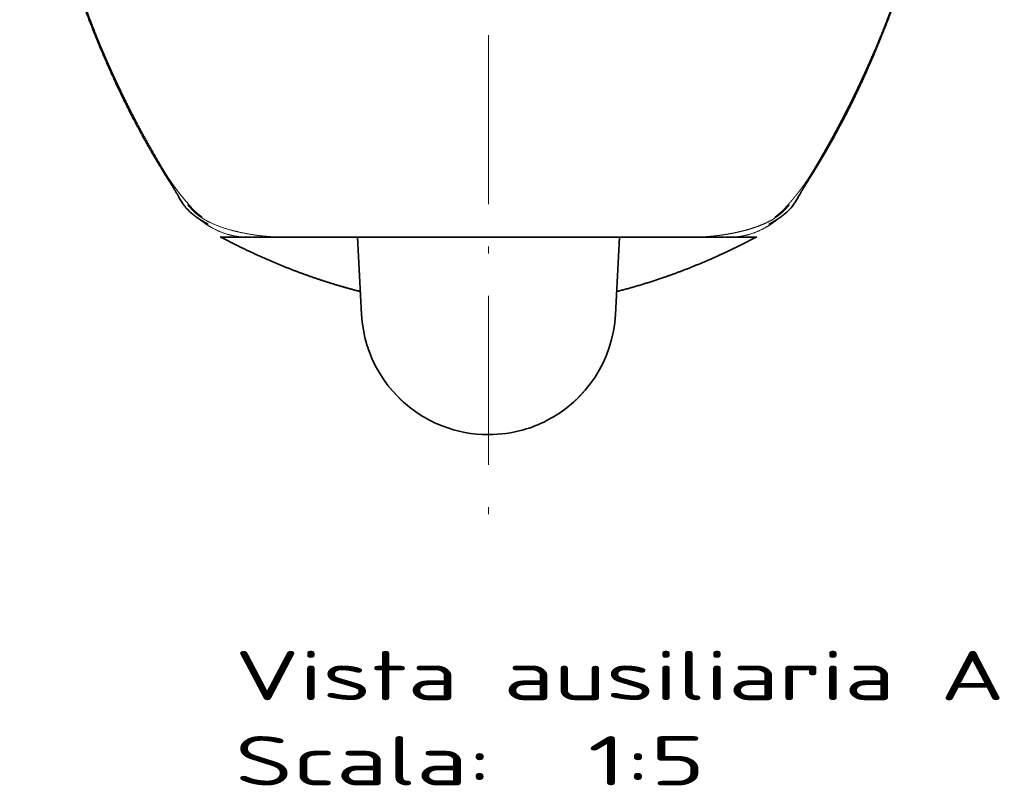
# Model space of a CAD drawing. Extents: x 25 to 383, y 51 to 280.
# Tile 1 of 11: x 29 to 99, y 160 to 214. Entities that reach past the tile are written whole.
import ezdxf
from ezdxf.enums import TextEntityAlignment as Align

# ---------------------------------------------------------------- set-up
doc = ezdxf.new("R2010")
doc.units = 0
doc.linetypes.add('DASHDOT', pattern=[18.5, 12, -3, 0.5, -3])
doc.layers.get('0').update_dxf_attribs({"lineweight": 13})
doc.styles.get("Standard").update_dxf_attribs({"font": 'isocp.shx'})

# ---------------------------------------------------------------- blocks, each defined once
blk = doc.blocks.new('BLOCK74')
at = {"color": 7, "lineweight": 13}
for s, p, p2 in [('Vista ausiliaria A', (-90, -444.28), (183.24, -444.28)), ('Scala:', (-90, -474.52), (1.08, -474.52)), ('  1:5', (1.08, -474.52), (76.98, -474.52))]:
    blk.add_text(s, height=17.5, dxfattribs=at).set_placement(p, p2, align=Align.FIT)
blk = doc.blocks.new('BLOCK75')
at = {"color": 7, "lineweight": 35, "ltscale": 0.037164}
blk.add_line((-115.15, -257.13), (-115.95, -255.87), dxfattribs=at)
at = {"color": 7, "lineweight": 13, "ltscale": 0.00147}
blk.add_line((-105.87, -268.98), (-105.93, -268.97), dxfattribs=at)
at = {"color": 7, "lineweight": 13, "ltscale": 0.001466}
blk.add_line((105.87, -268.98), (105.93, -268.97), dxfattribs=at)
at = {"color": 7, "lineweight": 35, "ltscale": 0.004021}
blk.add_line((-95.21, -279.94), (-95.05, -279.95), dxfattribs=at)
at = {"color": 7, "lineweight": 35, "ltscale": 0.195486}
for p, q in [((-91.99, -280), (-84.17, -280)), ((91.99, -280), (84.17, -280))]:
    blk.add_line(p, q, dxfattribs=at)
at = {"color": 7, "lineweight": 35, "ltscale": 0.280659}
for p, q in [((-83.74, -280), (-72.51, -280)), ((83.74, -280), (72.51, -280))]:
    blk.add_line(p, q, dxfattribs=at)
at = {"color": 7, "lineweight": 35, "ltscale": 0.019439}
for p, q in [((-72.51, -280), (-71.73, -280)), ((72.51, -280), (71.73, -280))]:
    blk.add_line(p, q, dxfattribs=at)
at = {"color": 7, "lineweight": 35, "ltscale": 0.013846}
blk.add_line((-71.73, -280), (-71.18, -280), dxfattribs=at)
at = {"color": 7, "lineweight": 35}
for p, q in [((-69.37, -280), (-6.28, -280)), ((-46.5, -280), (-45.06, -307.37)), ((69.37, -280), (6.28, -280)), ((46.5, -280), (45.06, -307.37))]:
    blk.add_line(p, q, dxfattribs=at)
at = {"color": 7, "lineweight": 35, "ltscale": 0.137274}
for p, q in [((-6.28, -280), (-0.79, -280)), ((6.28, -280), (0.79, -280))]:
    blk.add_line(p, q, dxfattribs=at)
at = {"color": 7, "lineweight": 35, "ltscale": 0.009821}
for p, q in [((-0.79, -280), (-0.39, -280)), ((0.79, -280), (0.39, -280))]:
    blk.add_line(p, q, dxfattribs=at)
at = {"color": 7, "lineweight": 35, "ltscale": 0.009825}
for p in [(-0.39, -280), (0.39, -280)]:
    blk.add_line(p, (0, -280), dxfattribs=at)
at = {"color": 7, "lineweight": 35, "ltscale": 0.000716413}
blk.add_line((69.47, -280), (69.44, -280), dxfattribs=at)
at = {"color": 7, "lineweight": 35, "ltscale": 0.002518}
blk.add_line((69.57, -280), (69.47, -280), dxfattribs=at)
at = {"color": 7, "lineweight": 35, "ltscale": 0.002517}
blk.add_line((69.67, -280), (69.57, -280), dxfattribs=at)
at = {"color": 7, "lineweight": 35, "ltscale": 0.012585}
blk.add_line((70.18, -280), (69.67, -280), dxfattribs=at)
at = {"color": 7, "lineweight": 35, "ltscale": 0.013301}
blk.add_line((71.73, -280), (71.2, -280), dxfattribs=at)
at = {"color": 7, "lineweight": 35, "ltscale": 0.156091}
blk.add_line((89.46, -282.8), (95.05, -280.02), dxfattribs=at)
at = {"color": 7, "lineweight": 35, "ltscale": 0.004392}
blk.add_line((95.05, -280.02), (95.21, -279.94), dxfattribs=at)
at = {"color": 7, "lineweight": 35, "ltscale": 0.002867}
blk.add_line((0, -350.02), (-0.11, -350.02), dxfattribs=at)
at = {"color": 7, "lineweight": 13, "ltscale": 0.000171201}
blk.add_line((-0.11, -350.02), (-0.11, -350.02), dxfattribs=at)
at = {"color": 7, "lineweight": 13, "ltscale": 0.002861}
for p, q in [((-0.11, -350.02), (0, -350.02)), ((0, -350.02), (0.11, -350.02))]:
    blk.add_line(p, q, dxfattribs=at)
at = {"color": 7, "lineweight": 35, "ltscale": 0.002861}
blk.add_line((0, -350.02), (0.11, -350.02), dxfattribs=at)
at = {"color": 7, "lineweight": 13, "ltscale": 0.00017107}
blk.add_line((0.11, -350.02), (0.11, -350.02), dxfattribs=at)
at = {"color": 7, "lineweight": 35}
for centre, radius, start, end in [((-143.53, -99.87), 302.87, 331.6316, 333.0534), ((-105.3, -262.68), 5.53, 206.9048, 209.093), ((105.32, -262.69), 5.51, 330.8922, 333.0989), ((24.16, -53.95), 255.5, 242.1962, 243.5961), ((-70.32, -57.77), 222.23, 269.6301, 270.2263), ((70.32, -57.74), 222.26, 269.7736, 270.3776), ((-0.12, -305.02), 45.01, 182.9993, 238.6961), ((0.12, -305.02), 45, 296.7598, 357.0014), ((-0.1, -304.98), 45.05, 238.7026, 248.7441), ((0.1, -304.97), 45.06, 285.8169, 296.7589), ((-0.12, -305.05), 44.97, 248.7357, 270.0046), ((0.12, -305.06), 44.96, 269.993, 285.8176)]:
    blk.add_arc(centre, radius, start, end, dxfattribs=at)
at = {"color": 7, "lineweight": 13}
for centre, start, end in [((-0.12, -305.01), 183.007, 270.0033), ((0.12, -305.01), 269.9976, 356.9922)]:
    blk.add_arc(centre, 45.01, start, end, dxfattribs=at)
for points, knots in [([(-105.87, -268.98), (-107.23, -267.48), (-108.55, -265.94), (-109.82, -264.34), (-111.39, -262.24), (-112.87, -260.09), (-113.19, -259.61), (-113.52, -259.11), (-113.84, -258.61), (-113.86, -258.59), (-113.88, -258.55), (-113.91, -258.51), (-113.92, -258.49), (-113.94, -258.45), (-113.97, -258.41), (-113.98, -258.4), (-114.01, -258.36), (-114.03, -258.32), (-114.04, -258.3), (-114.07, -258.26), (-114.09, -258.22), (-114.1, -258.2), (-114.26, -257.96), (-114.41, -257.72), (-114.54, -257.5), (-114.85, -257.01), (-115.16, -256.5), (-115.33, -256.22), (-115.66, -255.67), (-115.99, -255.12), (-116.16, -254.83), (-116.38, -254.45), (-116.6, -254.09), (-116.66, -253.99), (-116.75, -253.83), (-116.84, -253.68), (-116.86, -253.64), (-116.92, -253.54), (-116.98, -253.44), (-117, -253.4), (-117.06, -253.3), (-117.12, -253.21), (-117.14, -253.16), (-117.2, -253.06), (-117.26, -252.96), (-117.29, -252.91), (-117.38, -252.76), (-117.46, -252.61), (-117.52, -252.51), (-120.16, -247.99), (-122.69, -243.45), (-125.08, -238.97), (-127.53, -234.17), (-129.89, -229.33), (-130.02, -229.05), (-130.29, -228.5), (-130.56, -227.94), (-130.67, -227.7), (-131.07, -226.87), (-131.46, -226.05), (-131.71, -225.51), (-132.36, -224.14), (-132.99, -222.76), (-133.36, -221.96), (-133.89, -220.81), (-134.41, -219.65), (-134.55, -219.33), (-134.83, -218.71), (-135.1, -218.1), (-135.24, -217.79), (-135.84, -216.42), (-136.44, -215.05), (-136.9, -213.97), (-137.38, -212.85), (-137.85, -211.73), (-137.87, -211.68), (-137.96, -211.46), (-138.06, -211.23), (-138.13, -211.06), (-138.27, -210.73), (-138.4, -210.41), (-138.46, -210.25), (-138.55, -210.06), (-138.62, -209.87), (-138.64, -209.82), (-138.68, -209.73), (-138.72, -209.63), (-138.74, -209.58), (-138.8, -209.44), (-138.86, -209.29), (-138.9, -209.19), (-146.01, -191.89), (-151.88, -174.38), (-156.62, -156.71), (-161.53, -132.32), (-164.34, -107.58), (-164.93, -101.05), (-165.39, -94.39), (-165.69, -87.73), (-165.7, -87.61), (-165.71, -87.37), (-165.72, -87.15), (-165.72, -87.06), (-165.73, -86.84), (-165.74, -86.61), (-165.75, -86.46), (-165.76, -86.21), (-165.77, -85.96), (-165.77, -85.93), (-165.78, -85.7), (-165.79, -85.44), (-165.79, -85.32), (-165.8, -85.09), (-165.81, -84.86), (-165.82, -84.74), (-165.83, -84.39), (-165.84, -84.04), (-165.85, -83.81), (-165.98, -80.08), (-166.06, -76.39), (-166.09, -73), (-166.08, -69.55), (-166.04, -66.07)], [0, 0, 0, 0, 0, 0, 17.098135, 17.098135, 17.098135, 21.984507, 21.984507, 21.984507, 22.185325, 22.185325, 22.185325, 22.386142, 22.386142, 22.386142, 22.586961, 22.586961, 22.586961, 22.78778, 22.78778, 22.78778, 22.988588, 22.988588, 22.988588, 25.209352, 25.209352, 25.209352, 27.835655, 27.835655, 27.835655, 30.431419, 30.431419, 30.431419, 31.416384, 31.416384, 31.416384, 31.948316, 31.948316, 31.948316, 32.47442, 32.47442, 32.47442, 32.966888, 32.966888, 32.966888, 33.459356, 33.459356, 33.459356, 34.44424, 34.44424, 34.44424, 78.250606, 78.250606, 78.250606, 80.880383, 80.880383, 80.880383, 83.589689, 83.589689, 83.589689, 88.849237, 88.849237, 88.849237, 96.912854, 96.912854, 96.912854, 99.804316, 99.804316, 99.804316, 102.737452, 102.737452, 102.737452, 112.706956, 112.706956, 112.706956, 113.31455, 113.31455, 113.31455, 114.706022, 114.706022, 114.706022, 115.925054, 115.925054, 115.925054, 116.382737, 116.382737, 116.382737, 116.840421, 116.840421, 116.840421, 117.755745, 117.755745, 117.755745, 280.186035, 280.186035, 280.186035, 338.20364, 338.20364, 338.20364, 339.241731, 339.241731, 339.241731, 340.315623, 340.315623, 340.315623, 341.27533, 341.27533, 341.27533, 342.537699, 342.537699, 342.537699, 343.57567, 343.57567, 343.57567, 344.613642, 344.613642, 344.613642, 346.68957, 346.68957, 346.68957, 377.766908, 377.766908, 377.766908, 377.766908, 377.766908, 377.766908]), ([(105.87, -268.98), (105.95, -268.89), (106.03, -268.8), (106.12, -268.7), (106.29, -268.51), (106.46, -268.32), (106.52, -268.25), (106.77, -267.96), (107.03, -267.67), (107.18, -267.49), (107.66, -266.95), (108.13, -266.39), (108.43, -266.02), (108.88, -265.47), (109.34, -264.9), (109.49, -264.71), (109.71, -264.42), (109.94, -264.13), (110.01, -264.03), (110.16, -263.84), (110.31, -263.64), (110.39, -263.54), (110.56, -263.31), (110.74, -263.08), (110.83, -262.95), (111.03, -262.68), (111.23, -262.41), (111.33, -262.28), (111.62, -261.87), (111.91, -261.46), (112.11, -261.19), (112.54, -260.57), (112.97, -259.94), (113.2, -259.59), (113.46, -259.2), (113.71, -258.82), (113.73, -258.79), (113.76, -258.74), (113.78, -258.71), (113.79, -258.69), (113.83, -258.64), (113.86, -258.58), (113.88, -258.55), (113.92, -258.5), (113.95, -258.44), (113.97, -258.42), (114.01, -258.36), (114.06, -258.27), (114.07, -258.25), (114.13, -258.17), (114.18, -258.08), (114.22, -258.03), (114.32, -257.86), (114.43, -257.69), (114.5, -257.58), (114.61, -257.4), (114.71, -257.23), (114.75, -257.18), (114.82, -257.06), (114.89, -256.95), (114.92, -256.89), (115.02, -256.72), (115.13, -256.55), (115.2, -256.43), (115.47, -255.99), (115.74, -255.54), (115.85, -255.35), (116.14, -254.86), (116.43, -254.36), (116.53, -254.21), (116.64, -254.01), (116.76, -253.82), (116.78, -253.78), (116.83, -253.7), (116.87, -253.62), (116.89, -253.59), (116.94, -253.5), (116.98, -253.43), (117, -253.4), (117.05, -253.32), (117.1, -253.24), (117.12, -253.2), (117.23, -253.01), (117.34, -252.82), (117.39, -252.74), (117.72, -252.18), (118.05, -251.61), (118.29, -251.19), (118.85, -250.23), (119.41, -249.24), (119.72, -248.68), (120.36, -247.55), (121, -246.4), (121.32, -245.82), (122.13, -244.36), (122.94, -242.87), (123.43, -241.96), (124.58, -239.82), (125.73, -237.61), (126.4, -236.31), (127.55, -234.06), (128.7, -231.75), (129.18, -230.78), (129.91, -229.29), (130.64, -227.77), (130.88, -227.26), (131.38, -226.22), (131.87, -225.17), (132.12, -224.65), (132.54, -223.74), (132.96, -222.83), (133.13, -222.46), (133.39, -221.89), (133.66, -221.31), (133.74, -221.12), (133.92, -220.74), (134.09, -220.35), (134.18, -220.16), (134.4, -219.67), (134.62, -219.18), (134.72, -218.95), (135.11, -218.08), (135.5, -217.19), (135.76, -216.61), (136.15, -215.71), (136.54, -214.8), (136.62, -214.61), (136.88, -214.01), (137.14, -213.41), (137.26, -213.13), (137.5, -212.55), (137.75, -211.97), (137.83, -211.77), (138.08, -211.18), (138.33, -210.59), (138.45, -210.3), (139.15, -208.59), (139.86, -206.86), (140.45, -205.39), (141.51, -202.7), (142.56, -199.95), (143.03, -198.69), (143.98, -196.13), (144.92, -193.53), (145.39, -192.2), (146.85, -188.04), (148.27, -183.78), (149.2, -180.87), (150.62, -176.27), (151.98, -171.61), (152.45, -169.94), (153.25, -167.08), (154.01, -164.22), (154.32, -163.03), (154.94, -160.64), (155.54, -158.25), (155.83, -157.05), (156.38, -154.76), (156.91, -152.47), (157.15, -151.38), (158.05, -147.38), (158.87, -143.42), (159.43, -140.56), (160.12, -136.89), (160.75, -133.28), (160.9, -132.43), (161.25, -130.33), (161.59, -128.26), (161.78, -127.03), (162.15, -124.59), (162.49, -122.2), (162.66, -121), (162.98, -118.62), (163.28, -116.28), (163.42, -115.12), (163.7, -112.78), (163.95, -110.49), (164.07, -109.34), (164.25, -107.62), (164.41, -105.93), (164.47, -105.35), (164.57, -104.21), (164.67, -103.08), (164.72, -102.51), (164.82, -101.37), (164.91, -100.24), (164.96, -99.66), (165.04, -98.52), (165.13, -97.38), (165.17, -96.81), (165.29, -95.07), (165.4, -93.34), (165.47, -92.19), (165.55, -90.67), (165.63, -89.17), (165.64, -88.8), (165.66, -88.41), (165.68, -88.02), (165.68, -87.98), (165.69, -87.89), (165.69, -87.8), (165.69, -87.73), (165.7, -87.62), (165.7, -87.5), (165.71, -87.39), (165.71, -87.27), (165.72, -87.15), (165.72, -87.09), (165.73, -86.96), (165.73, -86.83), (165.74, -86.75), (165.74, -86.65), (165.74, -86.57), (165.75, -86.5), (165.75, -86.37), (165.76, -86.24), (165.76, -86.14), (165.77, -86.04), (165.77, -85.95), (165.77, -85.88), (165.78, -85.77), (165.78, -85.66), (165.78, -85.58), (165.79, -85.45), (165.79, -85.32), (165.8, -85.26), (165.8, -85.11), (165.81, -84.97), (165.81, -84.94), (165.81, -84.83), (165.82, -84.69), (165.82, -84.62), (165.83, -84.5), (165.83, -84.37), (165.83, -84.3), (165.84, -84.11), (165.85, -83.92), (165.85, -83.79), (165.9, -82.48), (165.94, -81.18), (165.97, -80.02), (166.01, -78.23), (166.03, -76.46), (166.04, -75.83), (166.05, -74.9), (166.06, -73.97), (166.06, -73.66), (166.07, -73.05), (166.07, -72.43), (166.07, -72.13), (166.07, -71.54), (166.07, -70.96), (166.07, -70.69), (166.07, -70.14), (166.07, -69.6), (166.07, -69.32), (166.07, -68.78), (166.06, -68.23), (166.06, -67.96), (166.06, -67.56), (166.05, -67.15), (166.05, -67.01), (166.05, -66.74), (166.05, -66.47), (166.05, -66.34), (166.04, -66.2), (166.04, -66.07)], [0, 0, 0, 0, 0, 0, 3.307073, 3.307073, 3.307073, 6.808764, 6.808764, 6.808764, 13.506077, 13.506077, 13.506077, 25.748824, 25.748824, 25.748824, 31.789529, 31.789529, 31.789529, 34.809885, 34.809885, 34.809885, 37.830242, 37.830242, 37.830242, 41.808503, 41.808503, 41.808503, 45.786765, 45.786765, 45.786765, 53.743283, 53.743283, 53.743283, 63.395163, 63.395163, 63.395163, 64.12908, 64.12908, 64.12908, 64.871723, 64.871723, 64.871723, 65.614367, 65.614367, 65.614367, 66.348255, 66.348255, 66.348255, 67.160265, 67.160265, 67.160265, 68.627806, 68.627806, 68.627806, 71.562698, 71.562698, 71.562698, 73.030136, 73.030136, 73.030136, 74.497574, 74.497574, 74.497574, 77.43245, 77.43245, 77.43245, 85.799184, 85.799184, 85.799184, 89.62073, 89.62073, 89.62073, 90.576124, 90.576124, 90.576124, 91.531518, 91.531518, 91.531518, 92.547584, 92.547584, 92.547584, 93.502975, 93.502975, 93.502975, 97.097955, 97.097955, 97.097955, 106.955271, 106.955271, 106.955271, 119.767476, 119.767476, 119.767476, 132.54769, 132.54769, 132.54769, 151.719184, 151.719184, 151.719184, 177.320337, 177.320337, 177.320337, 195.725345, 195.725345, 195.725345, 205.145488, 205.145488, 205.145488, 214.565631, 214.565631, 214.565631, 221.214071, 221.214071, 221.214071, 224.538292, 224.538292, 224.538292, 227.862513, 227.862513, 227.862513, 232.960725, 232.960725, 232.960725, 242.707427, 242.707427, 242.707427, 248.02286, 248.02286, 248.02286, 252.600969, 252.600969, 252.600969, 257.51475, 257.51475, 257.51475, 262.092851, 262.092851, 262.092851, 284.858832, 284.858832, 284.858832, 303.676558, 303.676558, 303.676558, 322.913362, 322.913362, 322.913362, 363.69645, 363.69645, 363.69645, 386.308914, 386.308914, 386.308914, 402.412334, 402.412334, 402.412334, 418.582128, 418.582128, 418.582128, 433.537201, 433.537201, 433.537201, 473.323993, 473.323993, 473.323993, 485.745364, 485.745364, 485.745364, 504.020451, 504.020451, 504.020451, 522.32795, 522.32795, 522.32795, 540.846079, 540.846079, 540.846079, 559.621502, 559.621502, 559.621502, 569.25197, 569.25197, 569.25197, 578.882437, 578.882437, 578.882437, 588.862696, 588.862696, 588.862696, 598.842956, 598.842956, 598.842956, 619.818164, 619.818164, 619.818164, 626.495094, 626.495094, 626.495094, 627.10209, 627.10209, 627.10209, 628.316087, 628.316087, 628.316087, 629.314184, 629.314184, 629.314184, 630.521082, 630.521082, 630.521082, 631.727981, 631.727981, 631.727981, 632.922738, 632.922738, 632.922738, 633.946664, 633.946664, 633.946664, 635.195167, 635.195167, 635.195167, 636.301444, 636.301444, 636.301444, 637.508411, 637.508411, 637.508411, 638.884013, 638.884013, 638.884013, 640.109911, 640.109911, 640.109911, 641.316759, 641.316759, 641.316759, 643.730455, 643.730455, 643.730455, 666.233027, 666.233027, 666.233027, 678.499177, 678.499177, 678.499177, 684.650635, 684.650635, 684.650635, 690.802092, 690.802092, 690.802092, 696.343771, 696.343771, 696.343771, 701.88545, 701.88545, 701.88545, 707.427128, 707.427128, 707.427128, 710.197967, 710.197967, 710.197967, 712.968807, 712.968807, 712.968807, 712.968807, 712.968807, 712.968807]), ([(-106.7, -268.59), (-105.87, -269.58), (-105.02, -270.55), (-104.06, -271.47), (-101.96, -273.11), (-99.45, -274.51), (-98.17, -275.12), (-94.59, -276.61), (-90.7, -277.73), (-88.2, -278.31), (-84.25, -279.06), (-80.4, -279.54), (-79.01, -279.68), (-76.66, -279.86), (-74.44, -279.96), (-73.52, -279.98), (-72.63, -279.99), (-71.75, -280)], [0, 0, 0, 0, 0, 0, 11.148188, 11.148188, 11.148188, 21.246568, 21.246568, 21.246568, 38.201319, 38.201319, 38.201319, 48.040507, 48.040507, 48.040507, 55.318343, 55.318343, 55.318343, 55.318343, 55.318343, 55.318343]), ([(-101.62, -272.81), (-102.29, -272.36), (-102.93, -271.88), (-103.54, -271.37), (-104.38, -270.59), (-105.17, -269.75), (-105.4, -269.5), (-105.64, -269.24), (-105.87, -268.98)], [0, 0, 0, 0, 0, 0, 6.892076, 6.892076, 6.892076, 9.854504, 9.854504, 9.854504, 9.854504, 9.854504, 9.854504]), ([(106.7, -268.59), (106.21, -269.17), (105.72, -269.74), (105.21, -270.29), (104.46, -271.02), (103.67, -271.71), (103.43, -271.9), (103.03, -272.22), (102.61, -272.53), (102.44, -272.65), (102.08, -272.9), (101.72, -273.14), (101.54, -273.26), (100.07, -274.18), (98.51, -274.98), (97.11, -275.58), (95.08, -276.35), (93.01, -277), (92.39, -277.19), (91.59, -277.41), (90.8, -277.62), (90.62, -277.67), (89.93, -277.85), (89.23, -278.01), (88.71, -278.13), (87.81, -278.33), (86.91, -278.52), (86.54, -278.59), (85.79, -278.73), (85.04, -278.86), (84.67, -278.93), (84.11, -279.02), (83.54, -279.1), (83.35, -279.13), (81.84, -279.36), (80.32, -279.54), (78.98, -279.68), (77.28, -279.82), (75.58, -279.9), (75.21, -279.92), (74.47, -279.95), (73.72, -279.97), (73.36, -279.98), (72.82, -279.99), (72.28, -279.99), (72.12, -279.99), (71.95, -280), (71.79, -280)], [0, 0, 0, 0, 0, 0, 6.61484, 6.61484, 6.61484, 9.28095, 9.28095, 9.28095, 11.199172, 11.199172, 11.199172, 13.119415, 13.119415, 13.119415, 26.609473, 26.609473, 26.609473, 32.291671, 32.291671, 32.291671, 33.870936, 33.870936, 33.870936, 38.608637, 38.608637, 38.608637, 41.974774, 41.974774, 41.974774, 45.32621, 45.32621, 45.32621, 47.001568, 47.001568, 47.001568, 58.749594, 58.749594, 58.749594, 62.087436, 62.087436, 62.087436, 65.439985, 65.439985, 65.439985, 66.951744, 66.951744, 66.951744, 66.951744, 66.951744, 66.951744]), ([(-102.87, -273.41), (-101.47, -274.59), (-99.97, -275.67), (-98.38, -276.62), (-95.56, -278.03), (-92.67, -278.99), (-91.46, -279.32), (-89.15, -279.78), (-86.89, -279.97), (-85.83, -280), (-84.78, -280), (-83.74, -280)], [0, 0, 0, 0, 0, 0, 12.733122, 12.733122, 12.733122, 21.903267, 21.903267, 21.903267, 30.349693, 30.349693, 30.349693, 30.349693, 30.349693, 30.349693]), ([(102.87, -273.41), (101.47, -274.59), (99.97, -275.67), (98.38, -276.62), (95.56, -278.03), (92.67, -278.99), (91.46, -279.32), (89.15, -279.78), (86.89, -279.97), (85.83, -280), (84.78, -280), (83.74, -280)], [0, 0, 0, 0, 0, 0, 12.810497, 12.810497, 12.810497, 22.041198, 22.041198, 22.041198, 30.552935, 30.552935, 30.552935, 30.552935, 30.552935, 30.552935])]:
    blk.add_open_spline(points, degree=5, knots=knots, dxfattribs=at)
at = {"color": 7, "lineweight": 35}
for points, degree, knots in [([(-166.44, -68.31), (-166.43, -69.49), (-166.4, -71.82), (-166.34, -75.25), (-166.26, -78.21), (-166.19, -80.5), (-166.11, -82.94), (-165.99, -86), (-165.79, -90.02), (-165.61, -93.11), (-165.42, -96.05), (-165.19, -99.22), (-164.81, -103.82), (-164.46, -107.4), (-164.07, -111.13), (-163.6, -115.29), (-162.99, -120.02), (-162.32, -124.77), (-161.49, -130.22), (-160.64, -135.17), (-159.24, -142.71), (-158.19, -147.85), (-156.14, -156.82), (-153.87, -165.99), (-150.97, -176.08), (-148.13, -185.08), (-146.07, -191.18), (-143.34, -198.75), (-140.7, -205.66), (-137.74, -212.95), (-135.11, -219.08), (-132.65, -224.54), (-130.68, -228.76), (-129.07, -232.05), (-127.9, -234.45), (-125.17, -239.82), (-126.29, -237.56), (-126.5, -237.04)], 3, [0, 0, 0, 0, 3.547855, 6.969704, 10.292811, 12.436192, 13.853221, 17.622192, 21.624489, 25.906943, 26.908156, 30.489879, 35.418803, 40.769028, 41.275603, 46.676564, 53.308433, 55.587146, 61.060903, 69.851681, 70.65988, 84.083429, 85.566765, 98.267022, 112.411308, 117.054431, 126.57683, 131.73712, 141.19087, 148.766199, 155.332612, 161.225755, 166.63969, 169.577986, 171.66505, 176.350468, 177.682049, 177.682049, 177.682049, 177.682049]), ([(-123.14, -243.46), (-127.3, -235.74), (-131.17, -227.88), (-134.75, -219.91), (-139.3, -208.88), (-143.43, -197.68), (-144.51, -194.68), (-147.66, -185.57), (-150.53, -176.36), (-152.32, -170.18), (-156.28, -155.35), (-159.47, -140.35), (-161.07, -131.59), (-163.28, -117.05), (-164.8, -102.43), (-165.3, -96.64), (-165.91, -87.54), (-166.26, -78.43), (-166.35, -75.11), (-166.41, -71.79), (-166.43, -68.47)], 5, [0, 0, 0, 0, 0, 0, 60.327317, 60.327317, 60.327317, 82.449906, 82.449906, 82.449906, 126.835366, 126.835366, 126.835366, 188.25846, 188.25846, 188.25846, 228.256337, 228.256337, 228.256337, 251.151493, 251.151493, 251.151493, 251.151493, 251.151493, 251.151493]), ([(166.44, -68.31), (166.43, -68.61), (166.43, -69.2), (166.42, -70.08), (166.41, -70.98), (166.39, -71.86), (166.38, -72.74), (166.37, -73.6), (166.35, -74.46), (166.33, -75.32), (166.31, -76.18), (166.29, -77.01), (166.27, -77.82), (166.25, -78.54), (166.24, -79.17), (166.22, -79.71), (166.2, -80.25), (166.18, -80.85), (166.16, -81.51), (166.13, -82.3), (166.1, -83.17), (166.06, -84.12), (166.03, -85.07), (165.98, -86.04), (165.94, -87.03), (165.89, -88.03), (165.84, -89.04), (165.78, -90.07), (165.73, -91.13), (165.66, -92.2), (165.6, -93.27), (165.53, -94.32), (165.47, -95.3), (165.4, -96.23), (165.34, -97.13), (165.27, -98.01), (165.21, -98.8), (165.16, -99.48), (165.11, -100.09), (165.06, -100.7), (165.01, -101.32), (164.96, -101.94), (164.91, -102.57), (164.85, -103.2), (164.79, -103.84), (164.73, -104.49), (164.67, -105.15), (164.61, -105.81), (164.55, -106.48), (164.48, -107.15), (164.41, -107.83), (164.35, -108.5), (164.28, -109.1), (164.22, -109.71), (164.15, -110.33), (164.08, -111.01), (164.01, -111.69), (163.93, -112.36), (163.85, -113.04), (163.77, -113.72), (163.69, -114.42), (163.6, -115.15), (163.51, -115.94), (163.41, -116.76), (163.3, -117.58), (163.2, -118.41), (163.09, -119.24), (162.98, -120.07), (162.86, -120.93), (162.73, -121.89), (162.58, -122.97), (162.4, -124.21), (162.2, -125.51), (161.99, -126.9), (161.79, -128.24), (161.59, -129.47), (161.41, -130.59), (161.23, -131.66), (161.05, -132.73), (160.86, -133.82), (160.67, -134.91), (160.47, -136.02), (160.28, -137.09), (160.1, -138.07), (159.94, -138.93), (159.79, -139.74), (159.63, -140.54), (159.48, -141.35), (159.32, -142.16), (159.16, -142.97), (158.99, -143.79), (158.83, -144.61), (158.66, -145.44), (158.49, -146.27), (158.31, -147.1), (158.14, -147.93), (157.96, -148.77), (157.77, -149.61), (157.59, -150.45), (157.38, -151.37), (157.12, -152.56), (156.79, -153.97), (156.43, -155.53), (156.06, -157.06), (155.68, -158.59), (155.3, -160.13), (154.91, -161.68), (154.51, -163.25), (154.13, -164.67), (153.81, -165.87), (153.56, -166.81), (153.33, -167.67), (153.09, -168.53), (152.85, -169.39), (152.61, -170.25), (152.37, -171.11), (152.13, -171.97), (151.88, -172.82), (151.63, -173.68), (151.38, -174.53), (151.13, -175.38), (150.88, -176.23), (150.62, -177.07), (150.37, -177.92), (150.1, -178.8), (149.79, -179.78), (149.46, -180.84), (149.11, -181.94), (148.76, -183.04), (148.4, -184.17), (148.02, -185.32), (147.64, -186.48), (147.25, -187.63), (146.87, -188.78), (146.48, -189.91), (146.09, -191.04), (145.69, -192.18), (145.27, -193.36), (144.84, -194.57), (144.4, -195.78), (143.97, -196.97), (143.54, -198.13), (143.12, -199.28), (142.7, -200.41), (142.27, -201.53), (141.85, -202.64), (141.42, -203.73), (141, -204.83), (140.59, -205.87), (140.2, -206.84), (139.84, -207.75), (139.48, -208.65), (139.12, -209.53), (138.76, -210.42), (138.41, -211.29), (138.05, -212.16), (137.7, -213), (137.36, -213.81), (137.03, -214.59), (136.7, -215.36), (136.38, -216.12), (136.05, -216.87), (135.73, -217.63), (135.4, -218.37), (135.08, -219.1), (134.77, -219.81), (134.47, -220.5), (134.16, -221.18), (133.86, -221.86), (133.55, -222.54), (133.25, -223.21), (132.95, -223.87), (132.65, -224.53), (132.35, -225.17), (132.06, -225.79), (131.77, -226.41), (131.48, -227.03), (131.19, -227.65), (130.9, -228.26), (130.62, -228.86), (130.32, -229.49), (130.01, -230.14), (129.68, -230.8), (129.36, -231.47), (129, -232.21), (128.58, -233.06), (128.18, -233.86), (127.84, -234.54), (127.57, -235.08), (127.3, -235.61), (127.04, -236.13), (126.77, -236.66), (126.5, -237.18), (126.23, -237.71), (126.05, -238.06), (125.95, -238.25)], 3, [0, 0, 0, 0, 0.877624, 1.771956, 2.651388, 3.565157, 4.436477, 5.286951, 6.146485, 7.004368, 7.883682, 8.703655, 9.503495, 10.324195, 10.855899, 11.401313, 11.937764, 12.476236, 13.203424, 13.920997, 14.860322, 15.800499, 16.766106, 17.728868, 18.717899, 19.720974, 20.733452, 21.759368, 22.823535, 23.897123, 24.979459, 26.059857, 27.038365, 27.931928, 28.837533, 29.752075, 30.600265, 31.203615, 31.807297, 32.42447, 33.040394, 33.667819, 34.294001, 34.928225, 35.563251, 36.227837, 36.88897, 37.557899, 38.226182, 38.903747, 39.58051, 40.27499, 40.903436, 41.415476, 42.10671, 42.780557, 43.459904, 44.138779, 44.824896, 45.510398, 46.202524, 46.910806, 47.741816, 48.564217, 49.392715, 50.226849, 51.067082, 51.906846, 52.755128, 53.65909, 54.827582, 56.012734, 57.411375, 58.793941, 60.213612, 61.470673, 62.542073, 63.624518, 64.715868, 65.817241, 66.927139, 68.044293, 69.193319, 70.191727, 71.023899, 71.834972, 72.650772, 73.470931, 74.2959, 75.12594, 75.961331, 76.802001, 77.646709, 78.493244, 79.342759, 80.194944, 81.049866, 81.907496, 82.767791, 83.630677, 84.746895, 86.409318, 87.976791, 89.551952, 91.132957, 92.719244, 94.31003, 95.904641, 97.593245, 98.731485, 99.623297, 100.515411, 101.407531, 102.299509, 103.191202, 104.08244, 104.973086, 105.862995, 106.752003, 107.639981, 108.526783, 109.412288, 110.296339, 111.178862, 112.059072, 113.076225, 114.250228, 115.394757, 116.534526, 117.720801, 118.952262, 120.170491, 121.383134, 122.590066, 123.79092, 124.985721, 126.171668, 127.426589, 128.729863, 130.013682, 131.293123, 132.524142, 133.739487, 134.946501, 136.144452, 137.33273, 138.510068, 139.676822, 140.856291, 141.857801, 142.827436, 143.791079, 144.747898, 145.699835, 146.644832, 147.583516, 148.526805, 149.380073, 150.219079, 151.052993, 151.881941, 152.703125, 153.523642, 154.338321, 155.153683, 155.913603, 156.664618, 157.409448, 158.154054, 158.891805, 159.62904, 160.361616, 161.091473, 161.787627, 162.476937, 163.160623, 163.844255, 164.52135, 165.198172, 165.86902, 166.539221, 167.278181, 168.023583, 168.760888, 169.49749, 170.509265, 171.584777, 172.194567, 172.789982, 173.381075, 173.972039, 174.558416, 175.144748, 175.724953, 176.345688, 176.345688, 176.345688, 176.345688]), ([(-121.92, -245.78), (-121.95, -245.73), (-122.03, -245.59), (-122.15, -245.37), (-122.31, -245.08), (-122.52, -244.68), (-122.8, -244.14), (-123.01, -243.71), (-123.12, -243.5)], 3, [0, 0, 0, 0, 0.171068, 0.50974, 0.75429, 1.14741, 1.864638, 2.580095, 2.580095, 2.580095, 2.580095]), ([(121.92, -245.78), (121.92, -245.78), (121.92, -245.78), (121.93, -245.77), (121.93, -245.76), (121.95, -245.73), (122.01, -245.62), (122.12, -245.41), (122.27, -245.15), (122.46, -244.79), (122.69, -244.33), (122.88, -243.96), (122.97, -243.77)], 3, [0, 0, 0, 0, 0.002274, 0.004309, 0.014822, 0.041309, 0.095463, 0.432667, 0.725701, 1.017176, 1.633369, 2.26594, 2.26594, 2.26594, 2.26594]), ([(115.86, -256.01), (116.34, -255.25), (116.82, -254.48), (117.3, -253.7), (118.15, -252.3), (118.99, -250.87), (119.35, -250.25), (119.96, -249.2), (120.57, -248.13), (120.81, -247.7), (121.18, -247.05), (121.54, -246.39), (121.67, -246.16), (121.79, -245.94), (121.91, -245.72)], 5, [0, 0, 0, 0, 0, 0, 19.087592, 19.087592, 19.087592, 33.475137, 33.475137, 33.475137, 43.077285, 43.077285, 43.077285, 47.901943, 47.901943, 47.901943, 47.901943, 47.901943, 47.901943]), ([(-114.87, -257.67), (-115.05, -257.4), (-115.26, -257.11), (-114.83, -257.39), (-114.71, -257.9), (-113.76, -259.31), (-114.48, -258.3), (-114.71, -257.92), (-114.87, -257.67)], 3, [0, 0, 0, 0, 0.519234, 0.56152, 1.421594, 2.551112, 3.058664, 4.061861, 4.061861, 4.061861, 4.061861]), ([(110.23, -265.18), (110.31, -265.05), (110.56, -264.62), (111, -263.84), (111.62, -262.81), (112.36, -261.61), (113.2, -260.25), (114.1, -258.8), (115.02, -257.34), (115.63, -256.37), (115.94, -255.89)], 3, [0, 0, 0, 0, 0.446469, 1.491185, 2.678009, 4.074557, 5.71139, 7.455666, 9.192293, 10.898121, 10.898121, 10.898121, 10.898121]), ([(113.99, -259.02), (113.99, -259.02), (113.99, -259.02), (113.99, -259.02), (113.99, -259.01), (113.99, -259.01), (114, -259.01), (114, -259.01), (114, -259), (114, -259), (114.01, -259), (114.01, -258.99), (114.01, -258.99), (114.02, -258.98), (114.03, -258.97), (114.03, -258.96), (114.04, -258.94), (114.06, -258.92), (114.06, -258.91), (114.1, -258.85), (114.14, -258.79), (114.18, -258.74), (114.24, -258.64), (114.3, -258.55), (114.33, -258.5), (114.46, -258.3), (114.59, -258.11), (114.68, -257.96), (114.78, -257.82), (114.87, -257.67)], 5, [0, 0, 0, 0, 0, 0, 0.009266, 0.009266, 0.009266, 0.016207, 0.016207, 0.016207, 0.028726, 0.028726, 0.028726, 0.05146, 0.05146, 0.05146, 0.093049, 0.093049, 0.093049, 0.163957, 0.163957, 0.163957, 0.453085, 0.453085, 0.453085, 0.742896, 0.742896, 0.742896, 1.614165, 1.614165, 1.614165, 1.614165, 1.614165, 1.614165]), ([(114.87, -257.67), (114.92, -257.59), (115, -257.43), (115.08, -257.27), (115.21, -257.01), (114.99, -257.37), (114.85, -257.57), (114.69, -257.82), (114.6, -257.95)], 3, [0, 0, 0, 0, 0.263653, 0.522196, 0.660007, 0.835062, 1.266871, 1.698229, 1.698229, 1.698229, 1.698229]), ([(-110.23, -265.18), (-110.31, -265.05), (-110.55, -264.62), (-110.99, -263.86), (-111.61, -262.83), (-112.33, -261.64), (-113.16, -260.3), (-113.75, -259.36), (-114.06, -258.87)], 3, [0, 0, 0, 0, 0.44488, 1.4767, 2.652284, 4.033091, 5.64966, 7.376302, 7.376302, 7.376302, 7.376302]), ([(-110.13, -265.36), (-110.07, -265.48), (-109.92, -265.76), (-109.62, -266.29), (-109.12, -267.16), (-108.29, -268.43), (-107.06, -269.96), (-105.65, -271.32), (-104.35, -272.37), (-103.38, -273.07), (-102.6, -273.59), (-102.02, -273.95), (-101.55, -274.23), (-101.22, -274.42), (-100.9, -274.6), (-100.61, -274.76), (-100.32, -274.92), (-100.06, -275.07), (-99.82, -275.19), (-99.67, -275.28), (-99.55, -275.33), (-99.51, -275.36), (-99.49, -275.37)], 3, [0, 0, 0, 0, 0.385931, 0.962454, 1.830049, 3.403969, 5.4916, 7.714627, 9.271516, 10.490377, 11.287434, 12.110092, 12.518928, 12.943723, 13.266963, 13.598812, 13.933616, 14.269559, 14.498483, 14.733415, 14.801169, 14.877241, 14.877241, 14.877241, 14.877241]), ([(110.13, -265.36), (110.07, -265.48), (109.92, -265.76), (109.62, -266.29), (109.12, -267.16), (108.29, -268.43), (107.06, -269.96), (105.65, -271.32), (104.35, -272.37), (103.38, -273.07), (102.6, -273.59), (102.02, -273.95), (101.55, -274.23), (101.22, -274.42), (100.9, -274.6), (100.61, -274.76), (100.32, -274.92), (100.06, -275.07), (99.82, -275.19), (99.67, -275.28), (99.55, -275.33), (99.51, -275.36), (99.49, -275.37)], 3, [0, 0, 0, 0, 0.385931, 0.962454, 1.830049, 3.403969, 5.4916, 7.714627, 9.271516, 10.490377, 11.287434, 12.110092, 12.518928, 12.943723, 13.266963, 13.598812, 13.933616, 14.269559, 14.498483, 14.733415, 14.801169, 14.877241, 14.877241, 14.877241, 14.877241]), ([(105.93, -268.97), (106, -268.95), (106.06, -268.94), (106.11, -268.93), (106.27, -268.89), (106.37, -268.86), (106.43, -268.83), (106.46, -268.8), (106.49, -268.78)], 5, [0, 0, 0, 0, 0, 0, 2.361608, 2.361608, 2.361608, 7.718549, 7.718549, 7.718549, 7.718549, 7.718549, 7.718549]), ([(106.49, -268.78), (106.52, -268.75), (106.54, -268.73), (106.56, -268.7), (106.6, -268.67), (106.65, -268.63), (106.66, -268.62), (106.68, -268.6), (106.7, -268.59)], 5, [0, 0, 0, 0, 0, 0, 5.140466, 5.140466, 5.140466, 7.344447, 7.344447, 7.344447, 7.344447, 7.344447, 7.344447]), ([(45.49, -299.26), (51.11, -297.84), (56.69, -296.21), (62.23, -294.38), (71.05, -291.13), (79.74, -287.41), (83, -285.93), (86.24, -284.39), (89.46, -282.8)], 5, [65.632116, 65.632116, 65.632116, 65.632116, 65.632116, 65.632116, 106.804807, 106.804807, 106.804807, 131.849143, 131.849143, 131.849143, 131.849143, 131.849143, 131.849143])]:
    blk.add_open_spline(points, degree=degree, knots=knots, dxfattribs=at)
for points in [[(-115.95, -255.87), (-117.23, -253.85), (-118.47, -251.8), (-119.68, -249.72), (-120.86, -247.63), (-122.02, -245.53)], [(-106.49, -268.78), (-106.53, -268.74), (-106.56, -268.7), (-106.59, -268.67), (-106.64, -268.63), (-106.7, -268.59)], [(-105.93, -268.97), (-106.14, -268.93), (-106.29, -268.89), (-106.39, -268.85), (-106.45, -268.82), (-106.49, -268.78)], [(-95.21, -279.94), (-94.56, -279.98), (-93.92, -279.99), (-93.27, -280), (-92.63, -280), (-91.99, -280)], [(-45.49, -299.26), (-54.45, -297), (-63.34, -294.2), (-72.15, -290.88), (-80.86, -287.07), (-89.46, -282.8)], [(95.21, -279.94), (94.57, -279.98), (93.92, -279.99), (93.28, -280), (92.63, -280), (91.99, -280)]]:
    blk.add_open_spline(points, degree=5, dxfattribs=at)
at = {"color": 7, "lineweight": 13}
blk.add_open_spline([(105.87, -268.98), (105.14, -269.8), (104.39, -270.61), (103.57, -271.39), (102.64, -272.12), (101.62, -272.81)], degree=5, dxfattribs=at)

msp = doc.modelspace()

# ---------------------------------------------------------------- linework, layer by layer
at = {"color": 7, "linetype": 'DASHDOT', "lineweight": 13}
msp.add_line((62.463, 268.763), (62.463, 176.57), dxfattribs=at)

# ---------------------------------------------------------------- block references
at = {"lineweight": 0, "xscale": 0.2, "yscale": 0.2, "zscale": 0.2}
for name in ['BLOCK75', 'BLOCK74']:
    msp.add_blockref(name, (62.463, 254.917), dxfattribs=at)

doc.saveas('drawing.dxf')
